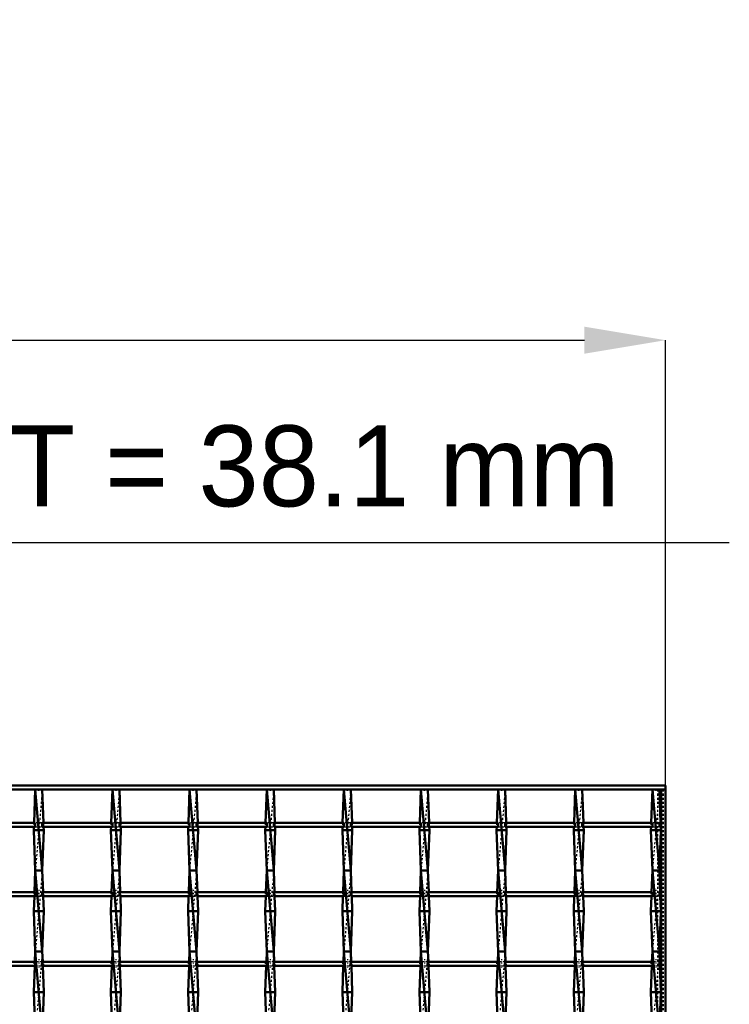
# Model space of a CAD drawing. Header units: millimetres. Extents: x -846 to 532, y -500 to 878.
# Tile 25 of 25: x 181 to 532, y 392 to 878. Entities that reach past the tile are written whole.
import ezdxf

# ---------------------------------------------------------------- set-up
doc = ezdxf.new("R2010")
doc.units = ezdxf.units.MM
doc.linetypes.add('Center', pattern=[1.5, 0.45, -0.5, 0.05, -0.5])
doc.linetypes.add('Dashed', pattern=[2, 1, -1])
for name, color, linetype, lineweight in [('2d ConnectionPoints', 7, 'Continuous', 50), ('AM_0', 7, 'Continuous', 50), ('AM_5', 3, 'Continuous', 25), ('AM_7', 7, 'Center', 25), ('AM_9', 6, 'Dashed', 25)]:
    doc.layers.add(name, color=color, linetype=linetype, lineweight=lineweight)
doc.dimstyles.new('ISO-25', dxfattribs={"dimtxt": 2.5, "dimasz": 2.5, "dimexe": 1.25, "dimexo": 0.625, "dimtad": 1, "dimtxsty": 'Standard', "dimcen": 2.5, "dimadec": 0, "dimazin": 0, "dimtfac": 1, "dimtmove": 0, "dimatfit": 3, "dimfxl": 1, "dimarcsym": 0})

# ---------------------------------------------------------------- blocks, each defined once
blk = doc.blocks.new('1_62urtk2dplvtltk8psbk8c1gl________0_in_LSSP23034382111000100035010_4')
at = {"layer": 'AM_0'}
for p, q in [((498, 498), (500, 498)), ((498, 498), (498, -498)), ((500, 498), (500, -498))]:
    blk.add_line(p, q, dxfattribs=at)
at = {"layer": 'AM_9'}
for p, q in [((496.05, 498), (496.05, -495)), ((498.55, 498), (498.55, -498)), ((498.99, 498), (498.99, -498))]:
    blk.add_line(p, q, dxfattribs=at)
blk = doc.blocks.new('21_vsgkydc4crhu5ahoip39ojn21________0_in_LSSP23034382111000100035010_4')
at = {"layer": 'AM_0'}
for p, q in [((188.77, 498), (188.18, 481.62)), ((188.77, 498), (192.23, 458)), ((192.23, 498), (188.77, 498)), ((192.23, 498), (192.82, 481.62)), ((188.11, 479.62), (188.05, 478)), ((192.95, 478), (188.05, 478)), ((188.05, 478), (188.77, 458)), ((192.95, 478), (192.23, 458)), ((192.89, 479.62), (192.95, 478)), ((188.77, 458), (188.38, 447.29)), ((192.23, 458), (188.77, 458)), ((188.77, 458), (192.23, 418)), ((192.23, 458), (192.62, 447.29)), ((188.31, 445.29), (188.05, 438)), ((192.69, 445.29), (192.95, 438)), ((192.95, 438), (188.05, 438)), ((188.05, 438), (188.77, 418)), ((192.95, 438), (192.23, 418)), ((188.77, 418), (188.59, 412.96)), ((188.77, 418), (192.23, 378)), ((192.23, 418), (188.77, 418)), ((192.23, 418), (192.41, 412.96)), ((188.51, 410.96), (188.05, 398)), ((192.49, 410.96), (192.95, 398)), ((192.95, 398), (188.05, 398)), ((188.05, 398), (188.74, 378.63)), ((192.95, 398), (192.26, 378.63))]:
    blk.add_line(p, q, dxfattribs=at)
at = {"layer": 'AM_9'}
for p, q in [((192.23, 498), (188.77, 458)), ((188.18, 481.62), (188.11, 479.62)), ((192.82, 481.62), (192.89, 479.62)), ((192.23, 458), (188.77, 418)), ((188.38, 447.29), (188.31, 445.29)), ((192.62, 447.29), (192.69, 445.29)), ((192.23, 418), (188.77, 378)), ((188.59, 412.96), (188.51, 410.96)), ((192.41, 412.96), (192.49, 410.96))]:
    blk.add_line(p, q, dxfattribs=at)
blk = doc.blocks.new('22_xlikoh3ajh6xo2m6xbgymyyl0________0_in_LSSP23034382111000100035010_4')
at = {"layer": 'AM_0'}
for p, q in [((226.87, 498), (226.28, 481.62)), ((226.87, 498), (230.33, 458)), ((230.33, 498), (226.87, 498)), ((230.33, 498), (230.92, 481.62)), ((226.21, 479.62), (226.15, 478)), ((231.05, 478), (226.15, 478)), ((226.15, 478), (226.87, 458)), ((231.05, 478), (230.33, 458)), ((230.99, 479.62), (231.05, 478)), ((226.87, 458), (226.48, 447.29)), ((230.33, 458), (226.87, 458)), ((226.87, 458), (230.33, 418)), ((230.33, 458), (230.72, 447.29)), ((226.41, 445.29), (226.15, 438)), ((230.79, 445.29), (231.05, 438)), ((226.15, 438), (226.87, 418)), ((231.05, 438), (226.15, 438)), ((231.05, 438), (230.33, 418)), ((226.87, 418), (226.69, 412.96)), ((226.87, 418), (230.33, 378)), ((230.33, 418), (226.87, 418)), ((230.33, 418), (230.51, 412.96)), ((226.61, 410.96), (226.15, 398)), ((230.59, 410.96), (231.05, 398)), ((231.05, 398), (226.15, 398)), ((226.15, 398), (226.84, 378.63)), ((231.05, 398), (230.36, 378.63))]:
    blk.add_line(p, q, dxfattribs=at)
at = {"layer": 'AM_9'}
for p, q in [((230.33, 498), (226.87, 458)), ((226.28, 481.62), (226.21, 479.62)), ((230.92, 481.62), (230.99, 479.62)), ((230.33, 458), (226.87, 418)), ((226.48, 447.29), (226.41, 445.29)), ((230.72, 447.29), (230.79, 445.29)), ((230.33, 418), (226.87, 378)), ((226.69, 412.96), (226.61, 410.96)), ((230.51, 412.96), (230.59, 410.96))]:
    blk.add_line(p, q, dxfattribs=at)
blk = doc.blocks.new('23_yfljyn4kxqbpkw4bllmn3tl0e________0_in_LSSP23034382111000100035010_4')
at = {"layer": 'AM_0'}
for p, q in [((264.97, 498), (264.38, 481.62)), ((264.97, 498), (268.43, 458)), ((268.43, 498), (264.97, 498)), ((268.43, 498), (269.02, 481.62)), ((264.31, 479.62), (264.25, 478)), ((269.15, 478), (264.25, 478)), ((264.25, 478), (264.97, 458)), ((269.15, 478), (268.43, 458)), ((269.09, 479.62), (269.15, 478)), ((264.97, 458), (264.58, 447.29)), ((268.43, 458), (264.97, 458)), ((264.97, 458), (268.43, 418)), ((268.43, 458), (268.82, 447.29)), ((264.51, 445.29), (264.25, 438)), ((268.89, 445.29), (269.15, 438)), ((269.15, 438), (264.25, 438)), ((264.25, 438), (264.97, 418)), ((269.15, 438), (268.43, 418)), ((264.97, 418), (264.79, 412.96)), ((264.97, 418), (268.43, 378)), ((268.43, 418), (264.97, 418)), ((268.43, 418), (268.61, 412.96)), ((264.71, 410.96), (264.25, 398)), ((268.69, 410.96), (269.15, 398)), ((269.15, 398), (264.25, 398)), ((264.25, 398), (264.94, 378.63)), ((269.15, 398), (268.46, 378.63))]:
    blk.add_line(p, q, dxfattribs=at)
at = {"layer": 'AM_9'}
for p, q in [((268.43, 498), (264.97, 458)), ((264.38, 481.62), (264.31, 479.62)), ((269.02, 481.62), (269.09, 479.62)), ((268.43, 458), (264.97, 418)), ((264.58, 447.29), (264.51, 445.29)), ((268.82, 447.29), (268.89, 445.29)), ((268.43, 418), (264.97, 378)), ((264.79, 412.96), (264.71, 410.96)), ((268.61, 412.96), (268.69, 410.96))]:
    blk.add_line(p, q, dxfattribs=at)
blk = doc.blocks.new('24_vkduud9ls0ffx0ly9bpv1skbo________0_in_LSSP23034382111000100035010_4')
at = {"layer": 'AM_0'}
for p, q in [((303.07, 498), (302.48, 481.62)), ((303.07, 498), (306.53, 458)), ((306.53, 498), (303.07, 498)), ((306.53, 498), (307.12, 481.62)), ((302.41, 479.62), (302.35, 478)), ((307.25, 478), (302.35, 478)), ((302.35, 478), (303.07, 458)), ((307.25, 478), (306.53, 458)), ((307.19, 479.62), (307.25, 478)), ((303.07, 458), (302.68, 447.29)), ((306.53, 458), (303.07, 458)), ((303.07, 458), (306.53, 418)), ((306.53, 458), (306.92, 447.29)), ((302.61, 445.29), (302.35, 438)), ((306.99, 445.29), (307.25, 438)), ((307.25, 438), (302.35, 438)), ((302.35, 438), (303.07, 418)), ((307.25, 438), (306.53, 418)), ((303.07, 418), (302.89, 412.96)), ((303.07, 418), (306.53, 378)), ((306.53, 418), (303.07, 418)), ((306.53, 418), (306.71, 412.96)), ((302.81, 410.96), (302.35, 398)), ((306.79, 410.96), (307.25, 398)), ((307.25, 398), (302.35, 398)), ((302.35, 398), (303.04, 378.63)), ((307.25, 398), (306.56, 378.63))]:
    blk.add_line(p, q, dxfattribs=at)
at = {"layer": 'AM_9'}
for p, q in [((306.53, 498), (303.07, 458)), ((302.48, 481.62), (302.41, 479.62)), ((307.12, 481.62), (307.19, 479.62)), ((306.53, 458), (303.07, 418)), ((302.68, 447.29), (302.61, 445.29)), ((306.92, 447.29), (306.99, 445.29)), ((306.53, 418), (303.07, 378)), ((302.89, 412.96), (302.81, 410.96)), ((306.71, 412.96), (306.79, 410.96))]:
    blk.add_line(p, q, dxfattribs=at)
blk = doc.blocks.new('25_pb4cmbisfqzoyhygz98qmmlzf________0_in_LSSP23034382111000100035010_4')
at = {"layer": 'AM_0'}
for p, q in [((341.17, 498), (340.58, 481.62)), ((341.17, 498), (344.63, 458)), ((344.63, 498), (341.17, 498)), ((344.63, 498), (345.22, 481.62)), ((340.51, 479.62), (340.45, 478)), ((345.35, 478), (340.45, 478)), ((340.45, 478), (341.17, 458)), ((345.35, 478), (344.63, 458)), ((345.29, 479.62), (345.35, 478)), ((341.17, 458), (340.78, 447.29)), ((344.63, 458), (341.17, 458)), ((341.17, 458), (344.63, 418)), ((344.63, 458), (345.02, 447.29)), ((340.71, 445.29), (340.45, 438)), ((345.09, 445.29), (345.35, 438)), ((340.45, 438), (341.17, 418)), ((345.35, 438), (340.45, 438)), ((345.35, 438), (344.63, 418)), ((341.17, 418), (340.99, 412.96)), ((341.17, 418), (344.63, 378)), ((344.63, 418), (341.17, 418)), ((344.63, 418), (344.81, 412.96)), ((340.91, 410.96), (340.45, 398)), ((344.89, 410.96), (345.35, 398)), ((345.35, 398), (340.45, 398)), ((340.45, 398), (341.14, 378.63)), ((345.35, 398), (344.66, 378.63))]:
    blk.add_line(p, q, dxfattribs=at)
at = {"layer": 'AM_9'}
for p, q in [((344.63, 498), (341.17, 458)), ((340.58, 481.62), (340.51, 479.62)), ((345.22, 481.62), (345.29, 479.62)), ((344.63, 458), (341.17, 418)), ((340.78, 447.29), (340.71, 445.29)), ((345.02, 447.29), (345.09, 445.29)), ((344.63, 418), (341.17, 378)), ((340.99, 412.96), (340.91, 410.96)), ((344.81, 412.96), (344.89, 410.96))]:
    blk.add_line(p, q, dxfattribs=at)
blk = doc.blocks.new('26_pk1tqatir3p4li3orq619dvaj________0_in_LSSP23034382111000100035010_4')
at = {"layer": 'AM_0'}
for p, q in [((379.27, 498), (378.68, 481.62)), ((379.27, 498), (382.73, 458)), ((382.73, 498), (379.27, 498)), ((382.73, 498), (383.32, 481.62)), ((378.61, 479.62), (378.55, 478)), ((383.45, 478), (378.55, 478)), ((378.55, 478), (379.27, 458)), ((383.45, 478), (382.73, 458)), ((383.39, 479.62), (383.45, 478)), ((379.27, 458), (378.88, 447.29)), ((382.73, 458), (379.27, 458)), ((379.27, 458), (382.73, 418)), ((382.73, 458), (383.12, 447.29)), ((378.81, 445.29), (378.55, 438)), ((383.19, 445.29), (383.45, 438)), ((383.45, 438), (378.55, 438)), ((378.55, 438), (379.27, 418)), ((383.45, 438), (382.73, 418)), ((379.27, 418), (379.09, 412.96)), ((379.27, 418), (382.73, 378)), ((382.73, 418), (379.27, 418)), ((382.73, 418), (382.91, 412.96)), ((379.01, 410.96), (378.55, 398)), ((382.99, 410.96), (383.45, 398)), ((383.45, 398), (378.55, 398)), ((378.55, 398), (379.24, 378.63)), ((383.45, 398), (382.76, 378.63))]:
    blk.add_line(p, q, dxfattribs=at)
at = {"layer": 'AM_9'}
for p, q in [((382.73, 498), (379.27, 458)), ((378.68, 481.62), (378.61, 479.62)), ((383.32, 481.62), (383.39, 479.62)), ((382.73, 458), (379.27, 418)), ((378.88, 447.29), (378.81, 445.29)), ((383.12, 447.29), (383.19, 445.29)), ((382.73, 418), (379.27, 378)), ((379.09, 412.96), (379.01, 410.96)), ((382.91, 412.96), (382.99, 410.96))]:
    blk.add_line(p, q, dxfattribs=at)
blk = doc.blocks.new('27_7rbsm9ipwbyg4yt1wh4wrkfoq________0_in_LSSP23034382111000100035010_4')
at = {"layer": 'AM_0'}
for p, q in [((417.37, 498), (416.78, 481.62)), ((417.37, 498), (420.83, 458)), ((420.83, 498), (417.37, 498)), ((420.83, 498), (421.42, 481.62)), ((416.71, 479.62), (416.65, 478)), ((421.55, 478), (416.65, 478)), ((416.65, 478), (417.37, 458)), ((421.55, 478), (420.83, 458)), ((421.49, 479.62), (421.55, 478)), ((417.37, 458), (416.98, 447.29)), ((420.83, 458), (417.37, 458)), ((417.37, 458), (420.83, 418)), ((420.83, 458), (421.22, 447.29)), ((416.91, 445.29), (416.65, 438)), ((421.29, 445.29), (421.55, 438)), ((421.55, 438), (416.65, 438)), ((416.65, 438), (417.37, 418)), ((421.55, 438), (420.83, 418)), ((417.37, 418), (417.19, 412.96)), ((417.37, 418), (420.83, 378)), ((420.83, 418), (417.37, 418)), ((420.83, 418), (421.01, 412.96)), ((417.11, 410.96), (416.65, 398)), ((421.09, 410.96), (421.55, 398)), ((421.55, 398), (416.65, 398)), ((416.65, 398), (417.34, 378.63)), ((421.55, 398), (420.86, 378.63))]:
    blk.add_line(p, q, dxfattribs=at)
at = {"layer": 'AM_9'}
for p, q in [((420.83, 498), (417.37, 458)), ((416.78, 481.62), (416.71, 479.62)), ((421.42, 481.62), (421.49, 479.62)), ((420.83, 458), (417.37, 418)), ((416.98, 447.29), (416.91, 445.29)), ((421.22, 447.29), (421.29, 445.29)), ((420.83, 418), (417.37, 378)), ((417.19, 412.96), (417.11, 410.96)), ((421.01, 412.96), (421.09, 410.96))]:
    blk.add_line(p, q, dxfattribs=at)
blk = doc.blocks.new('28_ldgkxist21i5se296u3jmti7g________0_in_LSSP23034382111000100035010_4')
at = {"layer": 'AM_0'}
for p, q in [((455.47, 498), (454.88, 481.62)), ((455.47, 498), (458.93, 458)), ((458.93, 498), (455.47, 498)), ((458.93, 498), (459.52, 481.62)), ((454.81, 479.62), (454.75, 478)), ((459.65, 478), (454.75, 478)), ((454.75, 478), (455.47, 458)), ((459.65, 478), (458.93, 458)), ((459.59, 479.62), (459.65, 478)), ((455.47, 458), (455.08, 447.29)), ((458.93, 458), (455.47, 458)), ((455.47, 458), (458.93, 418)), ((458.93, 458), (459.32, 447.29)), ((455.01, 445.29), (454.75, 438)), ((459.39, 445.29), (459.65, 438)), ((459.65, 438), (454.75, 438)), ((454.75, 438), (455.47, 418)), ((459.65, 438), (458.93, 418)), ((455.47, 418), (455.29, 412.96)), ((455.47, 418), (458.93, 378)), ((458.93, 418), (455.47, 418)), ((458.93, 418), (459.11, 412.96)), ((455.21, 410.96), (454.75, 398)), ((459.19, 410.96), (459.65, 398)), ((459.65, 398), (454.75, 398)), ((454.75, 398), (455.44, 378.63)), ((459.65, 398), (458.96, 378.63))]:
    blk.add_line(p, q, dxfattribs=at)
at = {"layer": 'AM_9'}
for p, q in [((458.93, 498), (455.47, 458)), ((454.88, 481.62), (454.81, 479.62)), ((459.52, 481.62), (459.59, 479.62)), ((458.93, 458), (455.47, 418)), ((455.08, 447.29), (455.01, 445.29)), ((459.32, 447.29), (459.39, 445.29)), ((458.93, 418), (455.47, 378)), ((455.29, 412.96), (455.21, 410.96)), ((459.11, 412.96), (459.19, 410.96))]:
    blk.add_line(p, q, dxfattribs=at)
blk = doc.blocks.new('29_9henwpwcy8gxph8nyqi276w6m________0_in_LSSP23034382111000100035010_4')
at = {"layer": 'AM_0'}
for p, q in [((493.57, 498), (492.98, 481.62)), ((493.57, 498), (497.03, 458)), ((497.03, 498), (493.57, 498)), ((497.03, 498), (497.62, 481.62)), ((492.91, 479.62), (492.85, 478)), ((497.75, 478), (492.85, 478)), ((492.85, 478), (493.57, 458)), ((497.75, 478), (497.03, 458)), ((497.69, 479.62), (497.75, 478)), ((493.57, 458), (493.18, 447.29)), ((497.03, 458), (493.57, 458)), ((493.57, 458), (497.03, 418)), ((497.03, 458), (497.42, 447.29)), ((493.11, 445.29), (492.85, 438)), ((497.49, 445.29), (497.75, 438)), ((492.85, 438), (493.57, 418)), ((497.75, 438), (492.85, 438)), ((497.75, 438), (497.03, 418)), ((493.57, 418), (493.39, 412.96)), ((493.57, 418), (497.03, 378)), ((497.03, 418), (493.57, 418)), ((497.03, 418), (497.21, 412.96)), ((493.31, 410.96), (492.85, 398)), ((497.29, 410.96), (497.75, 398)), ((497.75, 398), (492.85, 398)), ((492.85, 398), (493.54, 378.63)), ((497.75, 398), (497.06, 378.63))]:
    blk.add_line(p, q, dxfattribs=at)
at = {"layer": 'AM_9'}
for p, q in [((497.03, 498), (493.57, 458)), ((492.98, 481.62), (492.91, 479.62)), ((497.62, 481.62), (497.69, 479.62)), ((497.03, 458), (493.57, 418)), ((493.18, 447.29), (493.11, 445.29)), ((497.42, 447.29), (497.49, 445.29)), ((497.03, 418), (493.57, 378)), ((493.39, 412.96), (493.31, 410.96)), ((497.21, 412.96), (497.29, 410.96))]:
    blk.add_line(p, q, dxfattribs=at)
blk = doc.blocks.new('30_2scuxkq9wpqllvsj6or48z4hn________0_in_LSSP23034382111000100035010_4')
at = {"layer": 'AM_0'}
for p, q in [((-500, 500), (500, 500)), ((-500, 498), (500, 498)), ((500, 498), (500, 500))]:
    blk.add_line(p, q, dxfattribs=at)
blk = doc.blocks.new('57_4nzd2lw2e2s1dd6j2tiryu6ii________0_in_LSSP23034382111000100035010_4')
at = {"layer": 'AM_0'}
for p, q in [((188.77, 412.96), (154.13, 412.96)), ((188.77, 410.96), (154.13, 410.96)), ((188.77, 412.96), (188.77, 410.96)), ((226.87, 412.96), (192.23, 412.96)), ((192.23, 410.96), (192.23, 412.96)), ((226.87, 410.96), (192.23, 410.96)), ((226.87, 412.96), (226.87, 410.96)), ((264.97, 412.96), (230.33, 412.96)), ((230.33, 410.96), (230.33, 412.96)), ((264.97, 410.96), (230.33, 410.96)), ((264.97, 412.96), (264.97, 410.96)), ((268.43, 410.96), (268.43, 412.96)), ((303.07, 412.96), (268.43, 412.96)), ((303.07, 410.96), (268.43, 410.96)), ((303.07, 412.96), (303.07, 410.96)), ((341.17, 412.96), (306.53, 412.96)), ((306.53, 410.96), (306.53, 412.96)), ((341.17, 410.96), (306.53, 410.96)), ((341.17, 412.96), (341.17, 410.96)), ((344.63, 410.96), (344.63, 412.96)), ((379.27, 412.96), (344.63, 412.96)), ((379.27, 410.96), (344.63, 410.96)), ((379.27, 412.96), (379.27, 410.96)), ((382.73, 410.96), (382.73, 412.96)), ((417.37, 412.96), (382.73, 412.96)), ((417.37, 410.96), (382.73, 410.96)), ((417.37, 412.96), (417.37, 410.96)), ((455.47, 412.96), (420.83, 412.96)), ((420.83, 410.96), (420.83, 412.96)), ((455.47, 410.96), (420.83, 410.96)), ((455.47, 412.96), (455.47, 410.96)), ((493.57, 412.96), (458.93, 412.96)), ((458.93, 410.96), (458.93, 412.96)), ((493.57, 410.96), (458.93, 410.96)), ((493.57, 412.96), (493.57, 410.96)), ((497.03, 410.96), (497.03, 412.96)), ((498, 412.96), (497.03, 412.96)), ((498, 410.96), (497.03, 410.96)), ((498, 412.96), (498, 410.96))]:
    blk.add_line(p, q, dxfattribs=at)
at = {"layer": 'AM_7'}
for p, q in [((190.5, 414.16), (190.5, 409.76)), ((228.6, 414.16), (228.6, 409.76)), ((266.7, 414.16), (266.7, 409.76)), ((304.8, 414.16), (304.8, 409.76)), ((342.9, 414.16), (342.9, 409.76)), ((381, 414.16), (381, 409.76)), ((419.1, 414.16), (419.1, 409.76)), ((457.2, 414.16), (457.2, 409.76)), ((495.3, 414.16), (495.3, 409.76))]:
    blk.add_line(p, q, dxfattribs=at)
at = {"layer": 'AM_9'}
for p, q in [((188.05, 412.96), (188.05, 410.96)), ((192.23, 412.96), (188.77, 412.96)), ((188.77, 410.96), (192.23, 410.96)), ((192.95, 410.96), (192.95, 412.96)), ((226.15, 412.96), (226.15, 410.96)), ((230.33, 412.96), (226.87, 412.96)), ((226.87, 410.96), (230.33, 410.96)), ((231.05, 410.96), (231.05, 412.96)), ((264.25, 412.96), (264.25, 410.96)), ((268.43, 412.96), (264.97, 412.96)), ((264.97, 410.96), (268.43, 410.96)), ((269.15, 410.96), (269.15, 412.96)), ((302.35, 412.96), (302.35, 410.96)), ((306.53, 412.96), (303.07, 412.96)), ((303.07, 410.96), (306.53, 410.96)), ((307.25, 410.96), (307.25, 412.96)), ((340.45, 412.96), (340.45, 410.96)), ((344.63, 412.96), (341.17, 412.96)), ((341.17, 410.96), (344.63, 410.96)), ((345.35, 410.96), (345.35, 412.96)), ((378.55, 412.96), (378.55, 410.96)), ((382.73, 412.96), (379.27, 412.96)), ((379.27, 410.96), (382.73, 410.96)), ((383.45, 410.96), (383.45, 412.96)), ((416.65, 412.96), (416.65, 410.96)), ((420.83, 412.96), (417.37, 412.96)), ((417.37, 410.96), (420.83, 410.96)), ((421.55, 410.96), (421.55, 412.96)), ((454.75, 412.96), (454.75, 410.96)), ((458.93, 412.96), (455.47, 412.96)), ((455.47, 410.96), (458.93, 410.96)), ((459.65, 410.96), (459.65, 412.96)), ((492.85, 412.96), (492.85, 410.96)), ((497.03, 412.96), (493.57, 412.96)), ((493.57, 410.96), (497.03, 410.96)), ((497.75, 410.96), (497.75, 412.96))]:
    blk.add_line(p, q, dxfattribs=at)
blk = doc.blocks.new('58_zakro8bvtjg742osqkoj12tsi________0_in_LSSP23034382111000100035010_4')
at = {"layer": 'AM_0'}
for p, q in [((188.77, 447.29), (154.13, 447.29)), ((188.77, 445.29), (154.13, 445.29)), ((188.77, 447.29), (188.77, 445.29)), ((226.87, 447.29), (192.23, 447.29)), ((192.23, 445.29), (192.23, 447.29)), ((226.87, 445.29), (192.23, 445.29)), ((226.87, 447.29), (226.87, 445.29)), ((264.97, 447.29), (230.33, 447.29)), ((230.33, 445.29), (230.33, 447.29)), ((264.97, 445.29), (230.33, 445.29)), ((264.97, 447.29), (264.97, 445.29)), ((303.07, 447.29), (268.43, 447.29)), ((268.43, 445.29), (268.43, 447.29)), ((303.07, 445.29), (268.43, 445.29)), ((303.07, 447.29), (303.07, 445.29)), ((341.17, 447.29), (306.53, 447.29)), ((306.53, 445.29), (306.53, 447.29)), ((341.17, 445.29), (306.53, 445.29)), ((341.17, 447.29), (341.17, 445.29)), ((379.27, 447.29), (344.63, 447.29)), ((344.63, 445.29), (344.63, 447.29)), ((379.27, 445.29), (344.63, 445.29)), ((379.27, 447.29), (379.27, 445.29)), ((382.73, 445.29), (382.73, 447.29)), ((417.37, 447.29), (382.73, 447.29)), ((417.37, 445.29), (382.73, 445.29)), ((417.37, 447.29), (417.37, 445.29)), ((420.83, 445.29), (420.83, 447.29)), ((455.47, 447.29), (420.83, 447.29)), ((455.47, 445.29), (420.83, 445.29)), ((455.47, 447.29), (455.47, 445.29)), ((493.57, 447.29), (458.93, 447.29)), ((458.93, 445.29), (458.93, 447.29)), ((493.57, 445.29), (458.93, 445.29)), ((493.57, 447.29), (493.57, 445.29)), ((497.03, 445.29), (497.03, 447.29)), ((498, 447.29), (497.03, 447.29)), ((498, 445.29), (497.03, 445.29)), ((498, 447.29), (498, 445.29))]:
    blk.add_line(p, q, dxfattribs=at)
at = {"layer": 'AM_7'}
for p, q in [((190.5, 448.49), (190.5, 444.09)), ((228.6, 448.49), (228.6, 444.09)), ((266.7, 448.49), (266.7, 444.09)), ((304.8, 448.49), (304.8, 444.09)), ((342.9, 448.49), (342.9, 444.09)), ((381, 448.49), (381, 444.09)), ((419.1, 448.49), (419.1, 444.09)), ((457.2, 448.49), (457.2, 444.09)), ((495.3, 448.49), (495.3, 444.09))]:
    blk.add_line(p, q, dxfattribs=at)
at = {"layer": 'AM_9'}
for p, q in [((188.05, 447.29), (188.05, 445.29)), ((192.23, 447.29), (188.77, 447.29)), ((188.77, 445.29), (192.23, 445.29)), ((192.95, 445.29), (192.95, 447.29)), ((226.15, 447.29), (226.15, 445.29)), ((230.33, 447.29), (226.87, 447.29)), ((226.87, 445.29), (230.33, 445.29)), ((231.05, 445.29), (231.05, 447.29)), ((264.25, 447.29), (264.25, 445.29)), ((268.43, 447.29), (264.97, 447.29)), ((264.97, 445.29), (268.43, 445.29)), ((269.15, 445.29), (269.15, 447.29)), ((302.35, 447.29), (302.35, 445.29)), ((306.53, 447.29), (303.07, 447.29)), ((303.07, 445.29), (306.53, 445.29)), ((307.25, 445.29), (307.25, 447.29)), ((340.45, 447.29), (340.45, 445.29)), ((344.63, 447.29), (341.17, 447.29)), ((341.17, 445.29), (344.63, 445.29)), ((345.35, 445.29), (345.35, 447.29)), ((378.55, 447.29), (378.55, 445.29)), ((382.73, 447.29), (379.27, 447.29)), ((379.27, 445.29), (382.73, 445.29)), ((383.45, 445.29), (383.45, 447.29)), ((416.65, 447.29), (416.65, 445.29)), ((420.83, 447.29), (417.37, 447.29)), ((417.37, 445.29), (420.83, 445.29)), ((421.55, 445.29), (421.55, 447.29)), ((454.75, 447.29), (454.75, 445.29)), ((458.93, 447.29), (455.47, 447.29)), ((455.47, 445.29), (458.93, 445.29)), ((459.65, 445.29), (459.65, 447.29)), ((492.85, 447.29), (492.85, 445.29)), ((497.03, 447.29), (493.57, 447.29)), ((493.57, 445.29), (497.03, 445.29)), ((497.75, 445.29), (497.75, 447.29))]:
    blk.add_line(p, q, dxfattribs=at)
blk = doc.blocks.new('59_7khqd0iyvr698b312oz1llzua________0_in_LSSP23034382111000100035010_4')
at = {"layer": 'AM_0'}
for p, q in [((188.77, 481.62), (154.13, 481.62)), ((188.77, 481.62), (188.77, 479.62)), ((226.87, 481.62), (192.23, 481.62)), ((192.23, 479.62), (192.23, 481.62)), ((226.87, 481.62), (226.87, 479.62)), ((264.97, 481.62), (230.33, 481.62)), ((230.33, 479.62), (230.33, 481.62)), ((264.97, 481.62), (264.97, 479.62)), ((268.43, 479.62), (268.43, 481.62)), ((303.07, 481.62), (268.43, 481.62)), ((303.07, 481.62), (303.07, 479.62)), ((341.17, 481.62), (306.53, 481.62)), ((306.53, 479.62), (306.53, 481.62)), ((341.17, 481.62), (341.17, 479.62)), ((379.27, 481.62), (344.63, 481.62)), ((344.63, 479.62), (344.63, 481.62)), ((379.27, 481.62), (379.27, 479.62)), ((417.37, 481.62), (382.73, 481.62)), ((382.73, 479.62), (382.73, 481.62)), ((417.37, 481.62), (417.37, 479.62)), ((455.47, 481.62), (420.83, 481.62)), ((420.83, 479.62), (420.83, 481.62)), ((455.47, 481.62), (455.47, 479.62)), ((493.57, 481.62), (458.93, 481.62)), ((458.93, 479.62), (458.93, 481.62)), ((493.57, 481.62), (493.57, 479.62)), ((497.03, 479.62), (497.03, 481.62)), ((498, 481.62), (497.03, 481.62)), ((498, 481.62), (498, 479.62)), ((188.77, 479.62), (154.13, 479.62)), ((226.87, 479.62), (192.23, 479.62)), ((264.97, 479.62), (230.33, 479.62)), ((303.07, 479.62), (268.43, 479.62)), ((341.17, 479.62), (306.53, 479.62)), ((379.27, 479.62), (344.63, 479.62)), ((417.37, 479.62), (382.73, 479.62)), ((455.47, 479.62), (420.83, 479.62)), ((493.57, 479.62), (458.93, 479.62)), ((498, 479.62), (497.03, 479.62))]:
    blk.add_line(p, q, dxfattribs=at)
at = {"layer": 'AM_7'}
for p, q in [((190.5, 482.82), (190.5, 478.42)), ((228.6, 482.82), (228.6, 478.42)), ((266.7, 482.82), (266.7, 478.42)), ((304.8, 482.82), (304.8, 478.42)), ((342.9, 482.82), (342.9, 478.42)), ((381, 482.82), (381, 478.42)), ((419.1, 482.82), (419.1, 478.42)), ((457.2, 482.82), (457.2, 478.42)), ((495.3, 482.82), (495.3, 478.42))]:
    blk.add_line(p, q, dxfattribs=at)
at = {"layer": 'AM_9'}
for p, q in [((188.05, 481.62), (188.05, 479.62)), ((192.23, 481.62), (188.77, 481.62)), ((192.95, 479.62), (192.95, 481.62)), ((226.15, 481.62), (226.15, 479.62)), ((230.33, 481.62), (226.87, 481.62)), ((231.05, 479.62), (231.05, 481.62)), ((264.25, 481.62), (264.25, 479.62)), ((268.43, 481.62), (264.97, 481.62)), ((269.15, 479.62), (269.15, 481.62)), ((302.35, 481.62), (302.35, 479.62)), ((306.53, 481.62), (303.07, 481.62)), ((307.25, 479.62), (307.25, 481.62)), ((340.45, 481.62), (340.45, 479.62)), ((344.63, 481.62), (341.17, 481.62)), ((345.35, 479.62), (345.35, 481.62)), ((378.55, 481.62), (378.55, 479.62)), ((382.73, 481.62), (379.27, 481.62)), ((383.45, 479.62), (383.45, 481.62)), ((416.65, 481.62), (416.65, 479.62)), ((420.83, 481.62), (417.37, 481.62)), ((421.55, 479.62), (421.55, 481.62)), ((454.75, 481.62), (454.75, 479.62)), ((458.93, 481.62), (455.47, 481.62)), ((459.65, 479.62), (459.65, 481.62)), ((492.85, 481.62), (492.85, 479.62)), ((497.03, 481.62), (493.57, 481.62)), ((497.75, 479.62), (497.75, 481.62)), ((188.77, 479.62), (192.23, 479.62)), ((226.87, 479.62), (230.33, 479.62)), ((264.97, 479.62), (268.43, 479.62)), ((303.07, 479.62), (306.53, 479.62)), ((341.17, 479.62), (344.63, 479.62)), ((379.27, 479.62), (382.73, 479.62)), ((417.37, 479.62), (420.83, 479.62)), ((455.47, 479.62), (458.93, 479.62)), ((493.57, 479.62), (497.03, 479.62))]:
    blk.add_line(p, q, dxfattribs=at)
blk = doc.blocks.new('*D62')
at = {"layer": 'AM_5', "color": 0, "lineweight": -2}
for p, q in [((-78.1, 620), (-118.1, 620)), ((-38.1, 500), (-38.1, 620)), ((-38.1, 620), (0, 620)), ((0, 500), (0, 620)), ((0, 620), (531.58, 620)), ((40, 620), (80, 620))]:
    blk.add_line(p, q, dxfattribs=at)
at = {"layer": 'AM_5', "color": 0}
for points in [[(-78.1, 613.33), (-78.1, 626.67), (-38.1, 620)], [(40, 626.67), (40, 613.33), (0, 620)]]:
    blk.add_solid(points, dxfattribs=at)
at = {"layer": 'Defpoints', "color": 0}
for p in [(0, 620), (-38.1, 500), (0, 500)]:
    blk.add_point(p, dxfattribs=at)
at = {"layer": 'AM_5', "color": 0, "insert": (305.79, 652.42), "char_height": 40, "attachment_point": 5}
blk.add_mtext('QT = 38.1 mm', dxfattribs=at)
blk = doc.blocks.new('*D63')
at = {"layer": 'AM_5', "color": 0, "lineweight": -2}
for p, q in [((-500, 500), (-500, 720)), ((-460, 720), (460, 720)), ((500, 500), (500, 720))]:
    blk.add_line(p, q, dxfattribs=at)
at = {"layer": 'AM_5', "color": 0}
for points in [[(-460, 726.67), (-460, 713.33), (-500, 720)], [(460, 713.33), (460, 726.67), (500, 720)]]:
    blk.add_solid(points, dxfattribs=at)
at = {"layer": 'Defpoints', "color": 0}
for p in [(500, 720), (-500, 500), (500, 500)]:
    blk.add_point(p, dxfattribs=at)
at = {"layer": 'AM_5', "color": 0, "insert": (0, 752.42), "char_height": 40, "attachment_point": 5}
blk.add_mtext('L = 1000 mm', dxfattribs=at)

msp = doc.modelspace()

# ---------------------------------------------------------------- linework, layer by layer
at = {"layer": '2d ConnectionPoints'}
for p in [(190.5, 498), (190.5, 498), (228.6, 498), (228.6, 498), (266.7, 498), (266.7, 498), (304.8, 498), (304.8, 498), (342.9, 498), (342.9, 498), (381, 498), (381, 498), (419.1, 498), (419.1, 498), (457.2, 498), (457.2, 498), (495.3, 498), (495.3, 498)]:
    msp.add_point(p, dxfattribs=at)

# ---------------------------------------------------------------- block references
for name in ['30_2scuxkq9wpqllvsj6or48z4hn________0_in_LSSP23034382111000100035010_4', '21_vsgkydc4crhu5ahoip39ojn21________0_in_LSSP23034382111000100035010_4', '22_xlikoh3ajh6xo2m6xbgymyyl0________0_in_LSSP23034382111000100035010_4', '23_yfljyn4kxqbpkw4bllmn3tl0e________0_in_LSSP23034382111000100035010_4', '24_vkduud9ls0ffx0ly9bpv1skbo________0_in_LSSP23034382111000100035010_4', '25_pb4cmbisfqzoyhygz98qmmlzf________0_in_LSSP23034382111000100035010_4', '26_pk1tqatir3p4li3orq619dvaj________0_in_LSSP23034382111000100035010_4', '27_7rbsm9ipwbyg4yt1wh4wrkfoq________0_in_LSSP23034382111000100035010_4', '28_ldgkxist21i5se296u3jmti7g________0_in_LSSP23034382111000100035010_4', '29_9henwpwcy8gxph8nyqi276w6m________0_in_LSSP23034382111000100035010_4', '1_62urtk2dplvtltk8psbk8c1gl________0_in_LSSP23034382111000100035010_4', '59_7khqd0iyvr698b312oz1llzua________0_in_LSSP23034382111000100035010_4', '58_zakro8bvtjg742osqkoj12tsi________0_in_LSSP23034382111000100035010_4', '57_4nzd2lw2e2s1dd6j2tiryu6ii________0_in_LSSP23034382111000100035010_4']:
    msp.add_blockref(name, (0, 0))

# ---------------------------------------------------------------- dimensions: what is measured, and where the dimension line sits
at = {"layer": 'AM_5'}
for base, p1, p2, text, picture, middle in [((500, 720), (-500, 500), (500, 500), 'L = 1000 mm', '*D63', (0, 720)), ((0, 620), (-38.1, 500), (0, 500), 'QT = 38.1 mm', '*D62', (305.79, 620))]:
    dim = msp.add_linear_dim(base=base, p1=p1, p2=p2, text=text, dimstyle='ISO-25', override={"dimtxt": 40, "dimasz": 40, "dimexe": 0, "dimexo": 0, "dimgap": 12}, dxfattribs=at)
    dim.commit()
    dim.dimension.update_dxf_attribs({"geometry": picture, "text_midpoint": middle, "dimtype": 160})

doc.saveas('drawing.dxf')
